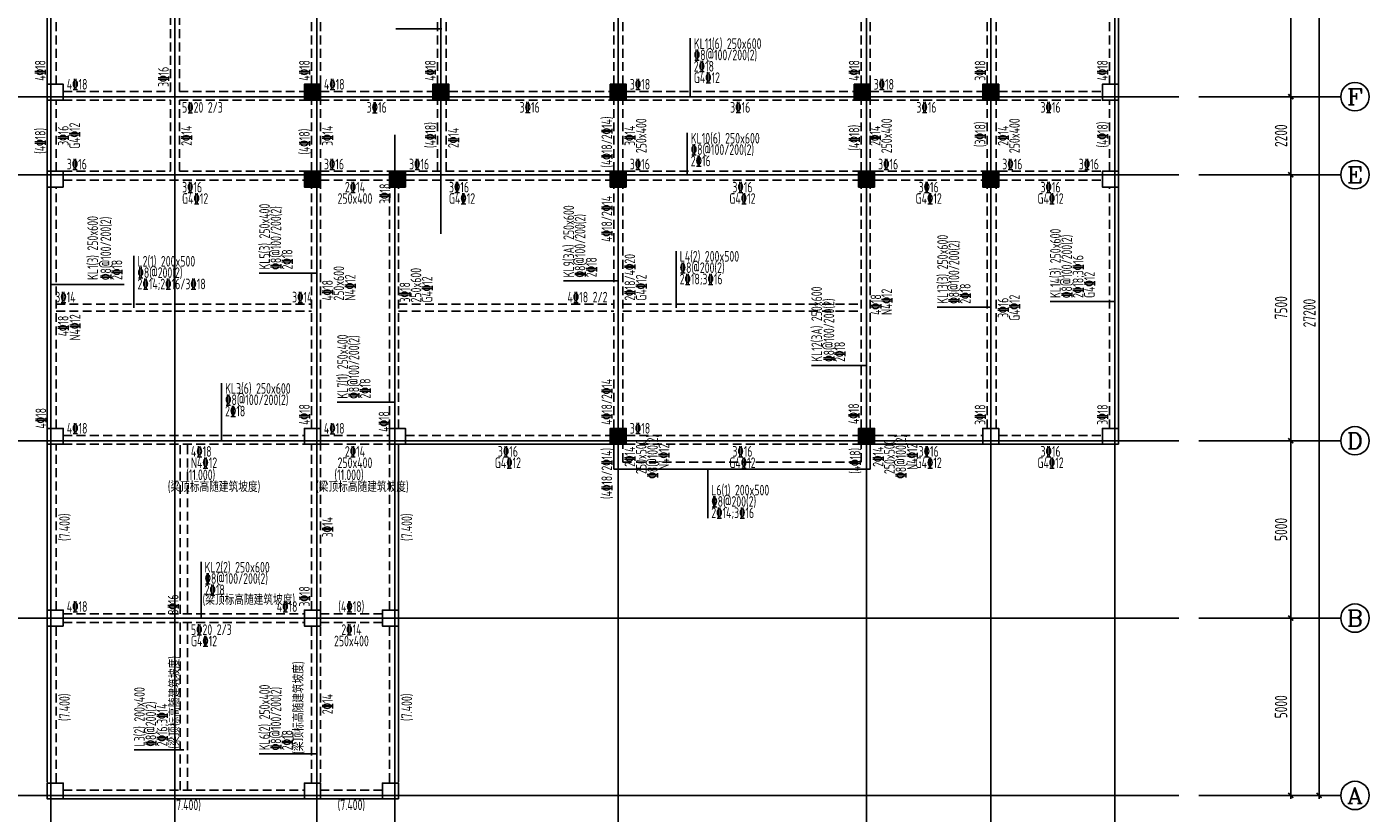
# Model space of a CAD drawing. Extents: x -302077 to 107904, y -9283 to 295706.
# Tile 239 of 256: x -44632 to -6787, y 196728 to 218897. Entities that reach past the tile are written whole.
import ezdxf
from ezdxf.enums import TextEntityAlignment as Align

# ---------------------------------------------------------------- set-up
doc = ezdxf.new("R2010")
doc.units = 0
doc.header["$LTSCALE"] = 500
doc.header["$MEASUREMENT"] = 0
doc.linetypes.add('DASHED', pattern=[0.75, 0.5, -0.25])
doc.layers.get('0').update_dxf_attribs({"linetype": 'CONTINUOUS'})
doc.layers.get('Defpoints').update_dxf_attribs({"linetype": 'CONTINUOUS'})
for name, color, linetype in [('A-CL-JB-X', 3, 'CONTINUOUS'), ('A-CL-JB-Y', 3, 'CONTINUOUS'), ('A-CL-YWB-X', 7, 'CONTINUOUS'), ('A-CL-YWB-Y', 7, 'CONTINUOUS'), ('A-KL-JB-X', 6, 'CONTINUOUS'), ('A-KL-JB-Y', 6, 'CONTINUOUS'), ('A-KL-YWB-X', 7, 'CONTINUOUS'), ('A-KL-YWB-Y', 7, 'CONTINUOUS'), ('AXIS', 3, 'CONTINUOUS'), ('AXIS_TEXT', 7, 'CONTINUOUS'), ('BEAM_CONT', 4, 'CONTINUOUS'), ('BEAM_DASH', 4, 'DASHED'), ('CL-x-bhcc', 3, 'CONTINUOUS'), ('CL-y-bhcc', 3, 'CONTINUOUS'), ('COLU', 7, 'CONTINUOUS'), ('KL-x-bhcc', 6, 'CONTINUOUS'), ('KL-y-bhcc', 6, 'CONTINUOUS'), ('PUB_DIM', 3, 'CONTINUOUS')]:
    doc.layers.add(name, color=color, linetype=linetype)
doc.layers.add('COLU_HATCH', color=251, linetype='CONTINUOUS', lineweight=0)
doc.styles.add('_TCH_AXIS', font='COMPLEX', dxfattribs={"bigfont": 'GBCBIG'})
doc.styles.add('COMPLEX', font='COMPLEX')
doc.styles.add('TSSD', font='Tssdeng.shx', dxfattribs={"width": 0.65, "height": 350, "bigfont": 'Tssdchn.shx'})
doc.styles.add('TSSD_Dimension', font='tssdeng.shx', dxfattribs={"width": 0.7, "bigfont": 'hztxt.shx'})
doc.dimstyles.new('TSSD_100_100', dxfattribs={"dimtxt": 350, "dimasz": 100, "dimexe": 100, "dimexo": 250, "dimgap": 100, "dimtad": 1, "dimdec": 0, "dimzin": 0, "dimdsep": 46, "dimtxsty": 'TSSD_Dimension', "dimblk": 'ARCHTICK', "dimblk1": 'ARCHTICK', "dimblk2": 'ARCHTICK', "dimcen": 0, "dimdle": 100, "dimclrt": 7, "dimadec": 0, "dimazin": 0, "dimtfac": 1, "dimtdec": 0, "dimtix": 1, "dimtmove": 2, "dimatfit": 3, "dimfxl": 1, "dimtolj": 1, "dimtzin": 0, "dimarcsym": 0})

# ---------------------------------------------------------------- blocks, each defined once
blk = doc.blocks.new('_ArchTick')
at = {"color": 0, "linetype": 'ByBlock', "const_width": 0.5}
blk.add_lwpolyline([(-0.71, -0.71), (0.71, 0.71)], dxfattribs=at)
blk = doc.blocks.new('*D760')
at = {"layer": 'AXIS', "color": 0, "lineweight": -2}
for p, q in [((-9825, 93673), (-9825, 98873)), ((-12075, 98773), (-9725, 98773)), ((-12075, 93773), (-9725, 93773))]:
    blk.add_line(p, q, dxfattribs=at)
at = {"layer": 'Defpoints', "color": 0}
for p in [(-12325, 98773), (-9825, 98773), (-12325, 93773)]:
    blk.add_point(p, dxfattribs=at)
at = {"layer": 'AXIS', "color": 0, "lineweight": -2, "xscale": 100, "yscale": 100, "zscale": 100}
for p, rotation in [((-9825, 98773), 90), ((-9825, 93773), 270)]:
    blk.add_blockref('_ArchTick', p, dxfattribs=dict(at, rotation=rotation))
at = {"layer": 'AXIS', "color": 7, "insert": (-10100, 96273), "char_height": 350, "attachment_point": 5, "rotation": 90, "style": 'TSSD_Dimension'}
blk.add_mtext('\\A1;5000', dxfattribs=at)
blk = doc.blocks.new('*D761')
at = {"layer": 'AXIS', "color": 0, "lineweight": -2}
for p, q in [((-12075, 103773), (-9725, 103773)), ((-9825, 98673), (-9825, 103873)), ((-12075, 98773), (-9725, 98773))]:
    blk.add_line(p, q, dxfattribs=at)
at = {"layer": 'Defpoints', "color": 0}
for p in [(-12325, 103773), (-9825, 103773), (-12325, 98773)]:
    blk.add_point(p, dxfattribs=at)
at = {"layer": 'AXIS', "color": 0, "lineweight": -2, "xscale": 100, "yscale": 100, "zscale": 100}
for p, rotation in [((-9825, 103773), 90), ((-9825, 98773), 270)]:
    blk.add_blockref('_ArchTick', p, dxfattribs=dict(at, rotation=rotation))
at = {"layer": 'AXIS', "color": 7, "insert": (-10100, 101273), "char_height": 350, "attachment_point": 5, "rotation": 90, "style": 'TSSD_Dimension'}
blk.add_mtext('\\A1;5000', dxfattribs=at)
blk = doc.blocks.new('*D762')
at = {"layer": 'AXIS', "color": 0, "lineweight": -2}
for p, q in [((-12075, 111273), (-9725, 111273)), ((-9825, 103673), (-9825, 111373)), ((-12075, 103773), (-9725, 103773))]:
    blk.add_line(p, q, dxfattribs=at)
at = {"layer": 'Defpoints', "color": 0}
for p in [(-12325, 111273), (-9825, 111273), (-12325, 103773)]:
    blk.add_point(p, dxfattribs=at)
at = {"layer": 'AXIS', "color": 0, "lineweight": -2, "xscale": 100, "yscale": 100, "zscale": 100}
for p, rotation in [((-9825, 111273), 90), ((-9825, 103773), 270)]:
    blk.add_blockref('_ArchTick', p, dxfattribs=dict(at, rotation=rotation))
at = {"layer": 'AXIS', "color": 7, "insert": (-10100, 107523), "char_height": 350, "attachment_point": 5, "rotation": 90, "style": 'TSSD_Dimension'}
blk.add_mtext('\\A1;7500', dxfattribs=at)
blk = doc.blocks.new('*D763')
at = {"layer": 'AXIS', "color": 0, "lineweight": -2}
for p, q in [((-9825, 111173), (-9825, 113573)), ((-12075, 113473), (-9725, 113473)), ((-12075, 111273), (-9725, 111273))]:
    blk.add_line(p, q, dxfattribs=at)
at = {"layer": 'Defpoints', "color": 0}
for p in [(-12325, 113473), (-9825, 113473), (-12325, 111273)]:
    blk.add_point(p, dxfattribs=at)
at = {"layer": 'AXIS', "color": 0, "lineweight": -2, "xscale": 100, "yscale": 100, "zscale": 100}
for p, rotation in [((-9825, 113473), 90), ((-9825, 111273), 270)]:
    blk.add_blockref('_ArchTick', p, dxfattribs=dict(at, rotation=rotation))
at = {"layer": 'AXIS', "color": 7, "insert": (-10100, 112373), "char_height": 350, "attachment_point": 5, "rotation": 90, "style": 'TSSD_Dimension'}
blk.add_mtext('\\A1;2200', dxfattribs=at)
blk = doc.blocks.new('*D764')
at = {"layer": 'AXIS', "color": 0, "lineweight": -2}
for p, q in [((-12075, 120973), (-9725, 120973)), ((-9825, 113373), (-9825, 121073)), ((-12075, 113473), (-9725, 113473))]:
    blk.add_line(p, q, dxfattribs=at)
at = {"layer": 'Defpoints', "color": 0}
for p in [(-12325, 120973), (-9825, 120973), (-12325, 113473)]:
    blk.add_point(p, dxfattribs=at)
at = {"layer": 'AXIS', "color": 0, "lineweight": -2, "xscale": 100, "yscale": 100, "zscale": 100}
for p, rotation in [((-9825, 120973), 90), ((-9825, 113473), 270)]:
    blk.add_blockref('_ArchTick', p, dxfattribs=dict(at, rotation=rotation))
at = {"layer": 'AXIS', "color": 7, "insert": (-10100, 117223), "char_height": 350, "attachment_point": 5, "rotation": 90, "style": 'TSSD_Dimension'}
blk.add_mtext('\\A1;7500', dxfattribs=at)
blk = doc.blocks.new('*D765')
at = {"layer": 'AXIS', "color": 0, "lineweight": -2}
for p, q in [((-12075, 120973), (-8925, 120973)), ((-9025, 93673), (-9025, 121073)), ((-12075, 93773), (-8925, 93773))]:
    blk.add_line(p, q, dxfattribs=at)
at = {"layer": 'Defpoints', "color": 0}
for p in [(-12325, 120973), (-9025, 120973), (-12325, 93773)]:
    blk.add_point(p, dxfattribs=at)
at = {"layer": 'AXIS', "color": 0, "lineweight": -2, "xscale": 100, "yscale": 100, "zscale": 100}
for p, rotation in [((-9025, 120973), 90), ((-9025, 93773), 270)]:
    blk.add_blockref('_ArchTick', p, dxfattribs=dict(at, rotation=rotation))
at = {"layer": 'AXIS', "color": 7, "insert": (-9300, 107373), "char_height": 350, "attachment_point": 5, "rotation": 90, "style": 'TSSD_Dimension'}
blk.add_mtext('\\A1;27200', dxfattribs=at)
blk = doc.blocks.new('_AXISO')
blk.add_circle((0, 0), 0.5)
at = {"layer": 'AXIS_TEXT', "style": 'COMPLEX', "width": 1.041667}
blk.add_attdef('A', text='', height=0.56, dxfattribs=at).set_placement((-0.25, -0.28), (0.25, -0.28), align=Align.FIT)
blk = doc.blocks.new('MB4')
at = {"layer": 'COLU_HATCH'}
for points in [[(55281, 155430), (55281, 155880), (54831, 155880), (54831, 155430)], [(58906, 155430), (58906, 155880), (58456, 155880), (58456, 155430)], [(63906, 155430), (63906, 155880), (63456, 155880), (63456, 155430)], [(70781, 155430), (70781, 155880), (70331, 155880), (70331, 155430)], [(74406, 155430), (74406, 155880), (73956, 155880), (73956, 155430)], [(55281, 152980), (55281, 153430), (54831, 153430), (54831, 152980)], [(57681, 152980), (57681, 153430), (57231, 153430), (57231, 152980)], [(63906, 152980), (63906, 153430), (63456, 153430), (63456, 152980)], [(70906, 152980), (70906, 153430), (70456, 153430), (70456, 152980)], [(74406, 152980), (74406, 153430), (73956, 153430), (73956, 152980)], [(63906, 145730), (63906, 146180), (63456, 146180), (63456, 145730)], [(70906, 145730), (70906, 146180), (70456, 146180), (70456, 145730)]]:
    blk.add_hatch(color=256, dxfattribs=at).paths.add_polyline_path(points)
at = {"layer": 'BEAM_CONT'}
for p, q in [((48031, 163130), (54831, 163130)), ((55281, 163130), (58456, 163130)), ((58906, 163130), (63456, 163130)), ((63906, 163130), (70331, 163130)), ((70781, 163130), (73956, 163130)), ((74406, 163130), (77331, 163130)), ((47581, 155880), (47581, 162680)), ((77781, 155880), (77781, 162680)), ((47581, 153430), (47581, 155430)), ((77781, 153430), (77781, 155430)), ((47581, 146180), (47581, 152980)), ((77781, 146180), (77781, 152980)), ((47581, 141055), (47581, 145730)), ((57481, 141055), (57481, 145730)), ((57681, 145730), (63456, 145730)), ((63556, 145030), (63556, 145730)), ((70781, 145030), (70781, 145730)), ((70906, 145730), (73956, 145730)), ((74406, 145730), (77331, 145730)), ((63556, 145030), (70781, 145030)), ((47581, 136205), (47581, 140605)), ((57481, 136205), (57481, 140605)), ((47681, 135730), (57381, 135730))]:
    blk.add_line(p, q, dxfattribs=at)
at = {"layer": 'BEAM_DASH'}
for p, q in [((48031, 162880), (51056, 162880)), ((51056, 155680), (51056, 162880)), ((51306, 155680), (51306, 162880)), ((51306, 162880), (54831, 162880)), ((55281, 162880), (58456, 162880)), ((58906, 162880), (63456, 162880)), ((63906, 162880), (70331, 162880)), ((70781, 162880), (73956, 162880)), ((74406, 162880), (77331, 162880)), ((47831, 155880), (47831, 162680)), ((55031, 155880), (55031, 162680)), ((55281, 155880), (55281, 162680)), ((58581, 155880), (58581, 162680)), ((58831, 155880), (58831, 162680)), ((63556, 155880), (63556, 162680)), ((63806, 155880), (63806, 162680)), ((70531, 155880), (70531, 162680)), ((70781, 155880), (70781, 162680)), ((74081, 155880), (74081, 162680)), ((74331, 155880), (74331, 162680)), ((77531, 155880), (77531, 162680)), ((63806, 159380), (70531, 159380)), ((63806, 159180), (70531, 159180)), ((74331, 158130), (77531, 158130)), ((74331, 157930), (77531, 157930)), ((48031, 155680), (51056, 155680)), ((51306, 155680), (54831, 155680)), ((55281, 155680), (58456, 155680)), ((58906, 155680), (63456, 155680)), ((63906, 155680), (70331, 155680)), ((70781, 155680), (73956, 155680)), ((74406, 155680), (77331, 155680)), ((47831, 153430), (47831, 155430)), ((48031, 155430), (51056, 155430)), ((51056, 153430), (51056, 155430)), ((51306, 155430), (54831, 155430)), ((51306, 153430), (51306, 155430)), ((55031, 153430), (55031, 155430)), ((55281, 153430), (55281, 155430)), ((55281, 155430), (58456, 155430)), ((58581, 153430), (58581, 155430)), ((58831, 153430), (58831, 155430)), ((58906, 155430), (63456, 155430)), ((63556, 153430), (63556, 155430)), ((63806, 153430), (63806, 155430)), ((63906, 155430), (70331, 155430)), ((70531, 153430), (70531, 155430)), ((70781, 153430), (70781, 155430)), ((70781, 155430), (73956, 155430)), ((74081, 153430), (74081, 155430)), ((74331, 153430), (74331, 155430)), ((74406, 155430), (77331, 155430)), ((77531, 153430), (77531, 155430)), ((48031, 153430), (51056, 153430)), ((51306, 153430), (54831, 153430)), ((55281, 153430), (57231, 153430)), ((57681, 153430), (63456, 153430)), ((63906, 153430), (70456, 153430)), ((70906, 153430), (73956, 153430)), ((74406, 153430), (77331, 153430)), ((47831, 146180), (47831, 152980)), ((48031, 153180), (54831, 153180)), ((55031, 146180), (55031, 152980)), ((55281, 153180), (57231, 153180)), ((55281, 146180), (55281, 152980)), ((57231, 146180), (57231, 152980)), ((57481, 146180), (57481, 152980)), ((57681, 153180), (63456, 153180)), ((63556, 146180), (63556, 152980)), ((63806, 146180), (63806, 152980)), ((63906, 153180), (70456, 153180)), ((70531, 146180), (70531, 152980)), ((70781, 146180), (70781, 152980)), ((70906, 153180), (73956, 153180)), ((74081, 146180), (74081, 152980)), ((74331, 146180), (74331, 152980)), ((74406, 153180), (77331, 153180)), ((77531, 146180), (77531, 152980)), ((47831, 149680), (55031, 149680)), ((57481, 149680), (63556, 149680)), ((63806, 149680), (70531, 149680)), ((47831, 149480), (55031, 149480)), ((57481, 149480), (63556, 149480)), ((63806, 149480), (70531, 149480)), ((47831, 141055), (47831, 145730)), ((48031, 145980), (54831, 145980)), ((48031, 145730), (54831, 145730)), ((51331, 140955), (51331, 145730)), ((51531, 140955), (51531, 145730)), ((55031, 141055), (55031, 145730)), ((55281, 145980), (57231, 145980)), ((55281, 141055), (55281, 145730)), ((55281, 145730), (57231, 145730)), ((57231, 141055), (57231, 145730)), ((57681, 145980), (63456, 145980)), ((63806, 145230), (63806, 145730)), ((63906, 145980), (70456, 145980)), ((63906, 145730), (70456, 145730)), ((70531, 145230), (70531, 145730)), ((70906, 145980), (73956, 145980)), ((74406, 145980), (77331, 145980)), ((63806, 145230), (70531, 145230)), ((48031, 140955), (54831, 140955)), ((55281, 140955), (57031, 140955)), ((47831, 136205), (47831, 140605)), ((48031, 140705), (54831, 140705)), ((51331, 135980), (51331, 140705)), ((51531, 135980), (51531, 140705)), ((55031, 136205), (55031, 140605)), ((55281, 140705), (57031, 140705)), ((55281, 136205), (55281, 140605)), ((57231, 136205), (57231, 140605)), ((48031, 135980), (54831, 135980)), ((55281, 135980), (57031, 135980))]:
    blk.add_line(p, q, dxfattribs=at)
at = {"layer": 'COLU'}
for points in [[(48031, 162680), (48031, 163130), (47581, 163130), (47581, 162680)], [(55281, 162680), (55281, 163130), (54831, 163130), (54831, 162680)], [(58906, 162680), (58906, 163130), (58456, 163130), (58456, 162680)], [(63906, 162680), (63906, 163130), (63456, 163130), (63456, 162680)], [(70781, 162680), (70781, 163130), (70331, 163130), (70331, 162680)], [(74406, 162680), (74406, 163130), (73956, 163130), (73956, 162680)], [(77781, 162680), (77781, 163130), (77331, 163130), (77331, 162680)], [(48031, 155430), (48031, 155880), (47581, 155880), (47581, 155430)], [(55281, 155430), (55281, 155880), (54831, 155880), (54831, 155430)], [(58906, 155430), (58906, 155880), (58456, 155880), (58456, 155430)], [(63906, 155430), (63906, 155880), (63456, 155880), (63456, 155430)], [(70781, 155430), (70781, 155880), (70331, 155880), (70331, 155430)], [(74406, 155430), (74406, 155880), (73956, 155880), (73956, 155430)], [(77781, 155430), (77781, 155880), (77331, 155880), (77331, 155430)], [(48031, 152980), (48031, 153430), (47581, 153430), (47581, 152980)], [(55281, 152980), (55281, 153430), (54831, 153430), (54831, 152980)], [(57681, 152980), (57681, 153430), (57231, 153430), (57231, 152980)], [(63906, 152980), (63906, 153430), (63456, 153430), (63456, 152980)], [(70906, 152980), (70906, 153430), (70456, 153430), (70456, 152980)], [(74406, 152980), (74406, 153430), (73956, 153430), (73956, 152980)], [(77781, 152980), (77781, 153430), (77331, 153430), (77331, 152980)], [(48031, 145730), (48031, 146180), (47581, 146180), (47581, 145730)], [(55281, 145730), (55281, 146180), (54831, 146180), (54831, 145730)], [(57681, 145730), (57681, 146180), (57231, 146180), (57231, 145730)], [(63906, 145730), (63906, 146180), (63456, 146180), (63456, 145730)], [(70906, 145730), (70906, 146180), (70456, 146180), (70456, 145730)], [(74406, 145730), (74406, 146180), (73956, 146180), (73956, 145730)], [(77781, 145730), (77781, 146180), (77331, 146180), (77331, 145730)], [(48031, 140605), (48031, 141055), (47581, 141055), (47581, 140605)], [(55281, 140605), (55281, 141055), (54831, 141055), (54831, 140605)], [(57481, 140605), (57481, 141055), (57031, 141055), (57031, 140605)], [(48031, 135730), (48031, 136180), (47581, 136180), (47581, 135730)], [(55281, 135730), (55281, 136180), (54831, 136180), (54831, 135730)], [(57481, 135730), (57481, 136180), (57031, 136180), (57031, 135730)]]:
    blk.add_lwpolyline(points, close=True, dxfattribs=at)
blk = doc.blocks.new('zw')
at = {"layer": 'AXIS', "color": 250}
for p, q in [((-44784.9, 122803), (-44784.9, 91603)), ((-41284.9, 122803), (-41284.9, 91603)), ((-37284.9, 122803), (-37284.9, 91603)), ((-33784.9, 122803), (-33784.9, 109609.1)), ((-28784.9, 122803), (-28784.9, 91603)), ((-21784.9, 122803), (-21784.9, 91603)), ((-18284.9, 122803), (-18284.9, 91603)), ((-14784.9, 122803), (-14784.9, 91603)), ((-46817.4, 113472.6), (-12983.9, 113472.6)), ((-35084.9, 112394.7), (-35084.9, 91603)), ((-46817.4, 111272.6), (-12983.9, 111272.6)), ((-46817.4, 103772.6), (-12983.9, 103772.6)), ((-28784.9, 102972.6), (-21784.9, 102972.6)), ((-46817.4, 98772.6), (-12983.9, 98772.6)), ((-46817.4, 93772.6), (-12983.9, 93772.6))]:
    blk.add_line(p, q, dxfattribs=at)
at = {"layer": 'AXIS'}
for p, q in [((-12415.2, 113472.6), (-8415.2, 113472.6)), ((-12415.2, 111272.6), (-8415.2, 111272.6)), ((-12415.2, 103772.6), (-8415.2, 103772.6)), ((-12415.2, 98772.6), (-8415.2, 98772.6)), ((-12415.2, 93772.6), (-8415.2, 93772.6))]:
    blk.add_line(p, q, dxfattribs=at)
ref = blk.add_blockref('_AXISO', (-8015.2, 113472.6), dxfattribs=dict(at, xscale=800, yscale=800, zscale=800))
ref.add_attrib('A', 'F', dxfattribs={"layer": 'AXIS_TEXT', "height": 452.5, "style": '_TCH_AXIS', "width": 1.3125}).set_placement((-8241.5, 113246.3), (-7789, 113246.3), align=Align.FIT)
ref = blk.add_blockref('_AXISO', (-8015.2, 111272.6), dxfattribs=dict(at, xscale=800, yscale=800, zscale=800))
ref.add_attrib('A', 'E', dxfattribs={"layer": 'AXIS_TEXT', "height": 452.5, "style": '_TCH_AXIS', "width": 1.3125}).set_placement((-8241.5, 111046.3), (-7789, 111046.3), align=Align.FIT)
ref = blk.add_blockref('_AXISO', (-8015.2, 103772.6), dxfattribs=dict(at, xscale=800, yscale=800, zscale=800))
ref.add_attrib('A', 'D', dxfattribs={"layer": 'AXIS_TEXT', "height": 452.5, "style": '_TCH_AXIS', "width": 1.235294}).set_placement((-8241.5, 103546.3), (-7789, 103546.3), align=Align.FIT)
ref = blk.add_blockref('_AXISO', (-8015.2, 98772.6), dxfattribs=dict(at, xscale=800, yscale=800, zscale=800))
ref.add_attrib('A', 'B', dxfattribs={"layer": 'AXIS_TEXT', "height": 452.5, "style": '_TCH_AXIS', "width": 1.235294}).set_placement((-8241.5, 98546.3), (-7789, 98546.3), align=Align.FIT)
ref = blk.add_blockref('_AXISO', (-8015.2, 93772.6), dxfattribs=dict(at, xscale=800, yscale=800, zscale=800))
ref.add_attrib('A', 'A', dxfattribs={"layer": 'AXIS_TEXT', "height": 452.5, "style": '_TCH_AXIS', "width": 1.166667}).set_placement((-8241.5, 93546.3), (-7789, 93546.3), align=Align.FIT)
for p1, p2, distance, picture, middle in [((-12324.8, 113472.6), (-12324.8, 120972.6), -2500, '*D764', (-10099.8, 117222.6)), ((-12324.8, 93772.6), (-12324.8, 120972.6), -3300, '*D765', (-9299.8, 107372.6)), ((-12324.8, 111272.6), (-12324.8, 113472.6), -2500, '*D763', (-10099.8, 112372.6)), ((-12324.8, 103772.6), (-12324.8, 111272.6), -2500, '*D762', (-10099.8, 107522.6)), ((-12324.8, 98772.6), (-12324.8, 103772.6), -2500, '*D761', (-10099.8, 101272.6)), ((-12324.8, 93772.6), (-12324.8, 98772.6), -2500, '*D760', (-10099.8, 96272.6))]:
    dim = blk.add_aligned_dim(p1=p1, p2=p2, distance=distance, dimstyle='TSSD_100_100', dxfattribs=at)
    dim.commit()
    dim.dimension.update_dxf_attribs({"geometry": picture, "text_midpoint": middle})

msp = doc.modelspace()

# ---------------------------------------------------------------- linework, layer by layer
at = {"layer": 'A-CL-JB-X'}
for p, q in [((-41611.441, 210976.929), (-41611.441, 212437.724)), ((-26325.907, 210976.929), (-26325.907, 212576.929)), ((-25435.067, 206426.929), (-25435.067, 205045.656))]:
    msp.add_line(p, q, dxfattribs=at)
at = {"layer": 'A-CL-JB-Y'}
msp.add_line((-40206.239, 198509.702), (-41607.177, 198509.702), dxfattribs=at)
at = {"layer": 'A-KL-JB-X'}
for p, q in [((-25927.083, 216952.86), (-25927.083, 218574.565)), ((-26013.686, 214701.929), (-26013.686, 215906.123)), ((-39142.486, 207252.867), (-39142.486, 208852.867)), ((-39720.389, 202226.968), (-39720.389, 203812.764))]:
    msp.add_line(p, q, dxfattribs=at)
at = {"layer": 'A-KL-JB-Y'}
for p, q in [((-32931.259, 218836.653), (-34232.667, 218836.653)), ((-36481.258, 211955.99), (-38081.258, 211955.99)), ((-41889.352, 211636.063), (-43924.113, 211636.063)), ((-27956.259, 211734.189), (-29504.247, 211734.189)), ((-17431.259, 210990.138), (-18963.461, 210990.138)), ((-13981.26, 211152.537), (-15782.614, 211152.537)), ((-20980.809, 209346.351), (-22513.011, 209346.351)), ((-34281.215, 208314.956), (-35881.215, 208314.956)), ((-36481.258, 198402.751), (-38081.258, 198402.751))]:
    msp.add_line(p, q, dxfattribs=at)

# ---------------------------------------------------------------- block references
at = {"layer": 'BEAM_CONT'}
msp.add_blockref('MB4', (-91637.422, 61397.207), dxfattribs=at)
at = {"layer": 'PUB_DIM'}
msp.add_blockref('zw', (828.635, 103454.336), dxfattribs=at)

# ---------------------------------------------------------------- texts
at = {"layer": 'A-CL-JB-X', "style": 'TSSD', "width": 0.7}
for s, p in [('%%1328@200(2)', (-41511.441, 211817.724)), ('%%1328@200(2)', (-26225.907, 211956.929)), ('2%%13218;3%%13216', (-26225.907, 211636.929)), ('2%%13214;2%%13216/3%%13218', (-41511.441, 211497.724))]:
    msp.add_text(s, height=300, dxfattribs=at).set_placement(p)
for s, p in [('%%1328@200(2)', (-25335.067, 205365.656)), ('2%%13214;3%%13216', (-25335.067, 205045.656))]:
    msp.add_text(s, height=300, rotation=360, dxfattribs=at).set_placement(p)
at = {"layer": 'A-CL-JB-Y', "style": 'TSSD', "width": 0.7}
for s, p in [('2%%13216;3%%13214', (-40667.177, 198609.702)), ('%%1328@200(2)', (-40987.177, 198609.702))]:
    msp.add_text(s, height=300, rotation=90, dxfattribs=at).set_placement(p)
at = {"layer": 'A-CL-YWB-X', "style": 'TSSD', "width": 0.7}
for s, p in [('3%%13214', (-43831.239, 211126.929)), ('4%%13218 2/2', (-29388.74, 211126.929))]:
    msp.add_text(s, height=300, dxfattribs=at).set_placement(p)
msp.add_text('3%%13214', height=300, dxfattribs=at).set_placement((-36581.259, 211126.929), align=Align.RIGHT)
at = {"layer": 'A-CL-YWB-Y', "style": 'TSSD', "width": 0.7}
for p in [(-40631.238, 217205.316), (-40356.239, 202326.968)]:
    msp.add_text('3%%13216', height=300, rotation=89.9997225, dxfattribs=at).set_placement(p)
msp.add_text('2%%13214', height=300, rotation=89.9997225, dxfattribs=at).set_placement((-39981.239, 215826.929), align=Align.CENTER)
at = {"layer": 'A-KL-JB-X', "style": 'TSSD', "width": 0.7}
for s, rotation, p in [('%%1328@100/200(2)', 360, (-25827.083, 217954.565)), ('2%%13218', 360, (-25827.083, 217634.565)), ('G4%%13212', 360, (-25827.083, 217314.565)), ('%%1328@100/200(2)', 360, (-25913.686, 215286.123)), ('2%%13216', 360, (-25913.686, 214966.123)), ('%%1328@100/200(2)', 359.9838838, (-39042.486, 208232.867)), ('2%%13218', 359.9838838, (-39042.486, 207912.867))]:
    msp.add_text(s, height=300, rotation=rotation, dxfattribs=at).set_placement(p)
for s, p in [('%%1328@100/200(2)', (-39620.389, 203192.764)), ('(梁顶标高随建筑坡度)', (-39676.904, 202596.118)), ('2%%13218', (-39620.389, 202872.764))]:
    msp.add_text(s, height=300, dxfattribs=at).set_placement(p)
at = {"layer": 'A-KL-JB-Y', "style": 'TSSD', "width": 0.7}
for s, rotation, p in [('%%1328@100/200(2)', 90.1107895, (-42255.251, 211759.943)), ('%%1328@100/200(2)', 89.9997225, (-37461.258, 212055.99)), ('%%1328@100/200(2)', 90, (-28884.247, 211834.189)), ('2%%13218;3%%13216', 90, (-14842.614, 211252.537)), ('%%1328@100/200(2)', 90, (-18343.461, 211090.138)), ('%%1328@100/200(2)', 90, (-15162.614, 211252.537)), ('2%%13218', 89.9997225, (-37141.258, 212055.99)), ('2%%13218', 90.1107895, (-41941.335, 211758.56)), ('2%%13218', 90, (-28564.247, 211834.189)), ('G4%%13212', 90, (-14522.614, 211252.537)), ('2%%13218', 90, (-18023.461, 211090.138)), ('%%1328@100/200(2)', 90.1107895, (-21866.293, 209453.982)), ('%%1328@100/200(2)', 89.9997225, (-35261.215, 208414.956)), ('2%%13218', 90.1107895, (-21561.837, 209452.599)), ('2%%13218', 89.9997225, (-34941.215, 208414.956)), ('(梁顶标高随建筑坡度)', 89.9997225, (-40325.16, 198549.056)), ('%%1328@100/200(2)', 89.9997225, (-37461.258, 198502.751)), ('(梁顶标高随建筑坡度)', 89.9997225, (-36829.446, 198400.067)), ('2%%13218', 89.9997225, (-37141.258, 198502.751))]:
    msp.add_text(s, height=300, rotation=rotation, dxfattribs=at).set_placement(p)
at = {"layer": 'A-KL-YWB-X', "style": 'TSSD', "width": 0.7}
for s, rotation, p in [('4%%13218', 359.9827611, (-43506.239, 217127.86)), ('5%%13220 2/3', 359.9827611, (-40256.239, 216476.929)), ('4%%13218', 359.9838838, (-43506.239, 207427.867)), ('4%%13218', 359.9838838, (-40006.239, 206776.928)), ('N4%%13212', 359.9838838, (-40006.239, 206456.928)), ('(11.000)', 359.9838838, (-40142.034, 206117.97)), ('(11.000)', 359.9838838, (-35959.208, 206117.97)), ('(梁顶标高随建筑坡度)', 359.9838838, (-40658.057, 205781.98)), ('(梁顶标高随建筑坡度)', 359.9838838, (-36475.231, 205781.98))]:
    msp.add_text(s, height=300, rotation=rotation, dxfattribs=at).set_placement(p)
for s, p in [('4%%13218', (-36256.237, 217126.927)), ('3%%13218', (-27631.239, 217127.927)), ('3%%13218', (-20756.239, 217127.927)), ('3%%13216', (-43506.239, 214876.929)), ('3%%13216', (-36256.237, 214876.929)), ('3%%13216', (-33856.238, 214876.929)), ('3%%13216', (-27631.239, 214876.929)), ('3%%13216', (-20631.239, 214876.929)), ('3%%13216', (-17131.239, 214876.929)), ('3%%13216', (-40256.239, 214226.929)), ('G4%%13212', (-40256.239, 213906.929)), ('3%%13216', (-32731.259, 214226.929)), ('G4%%13212', (-32731.259, 213906.929)), ('4%%13218', (-36256.237, 207426.928)), ('3%%13218', (-27631.239, 207427.929)), ('4%%13218', (-43506.239, 202401.968)), ('4%%13218', (-37585.685, 202401.968)), ('5%%13220 2/3', (-40006.239, 201751.968)), ('G4%%13212', (-40006.239, 201431.968))]:
    msp.add_text(s, height=300, dxfattribs=at).set_placement(p)
for s, p in [('3%%13216', (-34768.738, 216476.927)), ('3%%13216', (-30456.239, 216477.927)), ('3%%13216', (-24518.74, 216477.927)), ('3%%13216', (-19268.74, 216477.927)), ('3%%13216', (-15768.739, 216477.927)), ('2%%13214', (-35381.238, 214226.929)), ('250x400', (-35381.238, 213906.929)), ('G4%%13212', (-24456.24, 213906.929)), ('3%%13216', (-24456.24, 214226.929)), ('G4%%13212', (-19206.24, 213906.929)), ('3%%13216', (-19206.24, 214226.929)), ('G4%%13212', (-15768.739, 213906.929)), ('3%%13216', (-15768.739, 214226.929)), ('2%%13214', (-35381.238, 206776.928)), ('3%%13216', (-31068.739, 206777.929)), ('3%%13216', (-24456.24, 206777.929)), ('3%%13216', (-19206.24, 206777.929)), ('3%%13216', (-15768.739, 206777.929)), ('250x400', (-35381.238, 206456.928)), ('G4%%13212', (-31068.739, 206457.929)), ('G4%%13212', (-24456.24, 206457.929)), ('G4%%13212', (-19206.24, 206457.929)), ('G4%%13212', (-15768.739, 206457.929)), ('2%%13214', (-35481.238, 201751.968)), ('250x400', (-35481.238, 201431.968))]:
    msp.add_text(s, height=300, dxfattribs=at).set_placement(p, align=Align.CENTER)
for s, p in [('3%%13216', (-14406.238, 214876.929)), ('(4%%13218)', (-35118.58, 202401.968))]:
    msp.add_text(s, height=300, dxfattribs=at).set_placement(p, align=Align.RIGHT)
at = {"layer": 'A-KL-YWB-Y', "style": 'TSSD', "width": 0.7}
for s, rotation, p in [('4%%13218', 89.9997225, (-44105.239, 217376.966)), ('4%%13218', 89.9997225, (-36656.258, 217376.966)), ('4%%13218', 89.9997225, (-33106.259, 217376.966)), ('4%%13218', 89.9997225, (-21156.258, 217376.966)), ('3%%13218', 89.9997225, (-17606.259, 217376.966)), ('4%%13218', 89.9997225, (-14156.26, 217376.966)), ('(4%%13218/2%%13214)', 89.9997225, (-28131.259, 214926.967)), ('(4%%13218)', 89.9997225, (-44105.239, 215316.148)), ('(4%%13218)', 89.9997225, (-36656.258, 215294.28)), ('(4%%13218)', 89.9997225, (-33106.259, 215479.185)), ('(4%%13218)', 89.9997225, (-21156.258, 215403.58)), ('(3%%13218)', 89.9997225, (-17606.259, 215505.787)), ('(4%%13218)', 89.9997225, (-14156.26, 215493.642)), ('4%%13218/2%%13214', 89.9997225, (-28131.259, 212835.46)), ('2%%13218/4%%13220', 89.9997225, (-27481.259, 211176.929)), ('N4%%13212', 89.9997225, (-35366.259, 211176.929)), ('G4%%13212', 90, (-33197.268, 211123.873)), ('G4%%13212', 89.9997225, (-27161.259, 211176.929)), ('4%%13218', 89.9997225, (-36006.259, 211176.929)), ('3%%13218', 90, (-33824.006, 211126.64)), ('N4%%13212', 90, (-20239.511, 210773.493)), ('250x600', 89.9997225, (-35686.259, 211176.929)), ('250x600', 90, (-33510.844, 211125.256)), ('4%%13218', 90, (-20543.967, 210774.876)), ('4%%13218', 90, (-43457.988, 210172.116)), ('N4%%13212', 90, (-43124.99, 210052.675)), ('4%%13218/2%%13214', 89.9997225, (-28131.259, 207676.969)), ('4%%13218', 90.1107895, (-44086.644, 207569.336)), ('4%%13218', 89.9997225, (-36656.258, 207676.969)), ('4%%13218', 90.1107895, (-34411.726, 207477.726)), ('4%%13218', 90.1107895, (-21168.104, 207698.447)), ('3%%13218', 89.9997225, (-17606.259, 207676.969)), ('3%%13218', 89.9997225, (-14156.26, 207676.969)), ('3%%13218', 89.9997225, (-36656.258, 202551.968))]:
    msp.add_text(s, height=300, rotation=rotation, dxfattribs=at).set_placement(p)
for s, rotation, p in [('3%%13216', 89.9997225, (-43455.239, 215826.966)), ('G4%%13212', 89.9997225, (-43135.239, 215826.966)), ('3%%13214', 89.9997225, (-36006.258, 215826.966)), ('2%%13214', 89.9997225, (-32456.259, 215764.447)), ('3%%13214', 89.9997225, (-27481.259, 215826.966)), ('2%%13214', 90, (-20566.214, 215824.913)), ('2%%13214', 89.9997225, (-16956.259, 215826.966)), ('250x400', 89.9997225, (-27161.259, 215826.966)), ('250x400', 90, (-20240.833, 215823.53)), ('250x400', 89.9997225, (-16636.259, 215826.966)), ('3%%13216', 89.9997225, (-16956.259, 210976.968)), ('G4%%13212', 89.9997225, (-16636.259, 210976.968)), ('%%1328@100(2)', 89.9997225, (-26841.259, 206776.949)), ('%%1328@100(2)', 89.9997225, (-19841.259, 206776.949)), ('2%%13214', 89.9997225, (-27481.259, 206776.949)), ('N4%%13212', 89.9997225, (-26521.259, 206776.949)), ('2%%13214', 89.9997225, (-20481.259, 206776.949)), ('N4%%13212', 89.9997225, (-19521.259, 206776.949)), ('250x500', 89.9997225, (-27161.259, 206776.949)), ('250x500', 89.9997225, (-20161.259, 206776.949)), ('3%%13214', 89.9997225, (-36006.258, 204789.468)), ('(7.400)', 89.9997225, (-43420.381, 204789.468)), ('(7.400)', 89.9997225, (-33770.382, 204789.468)), ('2%%13214', 89.9997225, (-36006.258, 199801.968)), ('(7.400)', 89.9997225, (-43420.381, 199712.702)), ('(7.400)', 89.9997225, (-33770.382, 199712.702)), ('(7.400)', 359.9997225, (-40111.352, 196812.961)), ('(7.400)', 359.9997225, (-35482.999, 196812.961))]:
    msp.add_text(s, height=300, rotation=rotation, dxfattribs=at).set_placement(p, align=Align.CENTER)
for s, rotation, p in [('3%%13218', 90.1107895, (-34390.779, 214477.723)), ('(4%%13218/2%%13214)', 89.9997225, (-28131.259, 207026.969)), ('(4%%13218)', 89.9997225, (-21131.259, 207026.969))]:
    msp.add_text(s, height=300, rotation=rotation, dxfattribs=at).set_placement(p, align=Align.RIGHT)
at = {"layer": 'CL-x-bhcc', "style": 'TSSD', "width": 0.7}
for s, p in [('L2(1) 200x500', (-41511.441, 212137.724)), ('L4(2) 200x500', (-26225.907, 212276.929))]:
    msp.add_text(s, height=300, dxfattribs=at).set_placement(p)
msp.add_text('L6(1) 200x500', height=300, rotation=360, dxfattribs=at).set_placement((-25335.067, 205685.656))
at = {"layer": 'CL-y-bhcc', "style": 'TSSD', "width": 0.7}
msp.add_text('L3(2) 200x400', height=300, rotation=90, dxfattribs=at).set_placement((-41307.177, 198609.702))
at = {"layer": 'KL-x-bhcc', "style": 'TSSD', "width": 0.7}
for s, rotation, p in [('KL11(6) 250x600', 360, (-25827.083, 218274.565)), ('KL10(6) 250x600', 360, (-25913.686, 215606.123)), ('KL3(6) 250x600', 359.9838838, (-39042.486, 208552.867))]:
    msp.add_text(s, height=300, rotation=rotation, dxfattribs=at).set_placement(p)
msp.add_text('KL2(2) 250x600', height=300, dxfattribs=at).set_placement((-39620.389, 203512.764))
at = {"layer": 'KL-y-bhcc', "style": 'TSSD', "width": 0.7}
for s, rotation, p in [('KL5(3) 250x400', 89.9997225, (-37781.258, 212055.99)), ('KL9(3A) 250x600', 90, (-29204.247, 211834.189)), ('KL1(3) 250x600', 90.1107895, (-42623.282, 211761.327)), ('KL13(3) 250x600', 90, (-18663.461, 211090.138)), ('KL14(3) 250x600', 90, (-15482.614, 211252.537)), ('KL12(3A) 250x600', 90.1107895, (-22210.397, 209455.365)), ('KL7(1) 250x400', 89.9997225, (-35581.215, 208414.956)), ('KL6(2) 250x400', 89.9997225, (-37781.258, 198502.751))]:
    msp.add_text(s, height=300, rotation=rotation, dxfattribs=at).set_placement(p)

doc.saveas('drawing.dxf')
